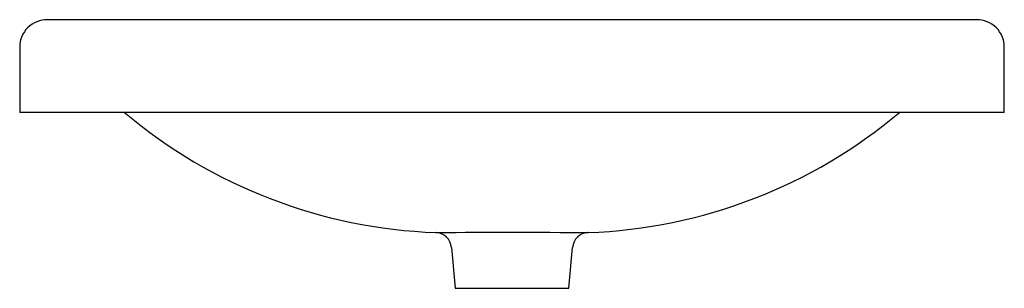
# Model space of a CAD drawing. Header units: millimetres. Extents: x 3805.902 to 3806.507, y 1723.588 to 1723.753.
import ezdxf

# ---------------------------------------------------------------- set-up
doc = ezdxf.new("R2010")
doc.units = ezdxf.units.MM
doc.layers.add('SANINDUSA', color=3, linetype='Continuous')

msp = doc.modelspace()

# ---------------------------------------------------------------- linework, layer by layer
at = {"layer": 'SANINDUSA'}
for p, q in [((3805.90151, 1723.73641), (3805.90151, 1723.69622)), ((3806.50651, 1723.69622), (3806.50651, 1723.73641)), ((3806.07651, 1723.69622), (3805.90151, 1723.69622)), ((3806.33151, 1723.69622), (3806.07651, 1723.69622)), ((3806.50651, 1723.69622), (3806.33151, 1723.69622)), ((3806.16681, 1723.61332), (3806.16901, 1723.58822)), ((3806.23901, 1723.58822), (3806.2412, 1723.61331)), ((3806.16901, 1723.58822), (3806.20401, 1723.58822)), ((3806.20401, 1723.58822), (3806.23901, 1723.58822))]:
    msp.add_line(p, q, dxfattribs=at)
at = {"layer": 'SANINDUSA', "flags": 128}
for points in [[(3806.07651, 1723.75322), (3806.06657, 1723.75322), (3806.05718, 1723.75322), (3806.04829, 1723.75322), (3806.0399, 1723.75322), (3806.0295, 1723.75322), (3806.01999, 1723.75322), (3806.01135, 1723.75322), (3806.0021, 1723.75322), (3805.9936, 1723.75322), (3805.98556, 1723.75322), (3805.978, 1723.75322), (3805.97092, 1723.75322), (3805.96538, 1723.75322), (3805.96018, 1723.75322), (3805.95531, 1723.75322), (3805.95043, 1723.75322), (3805.94523, 1723.75322), (3805.93989, 1723.75322), (3805.93592, 1723.75322), (3805.93208, 1723.75322), (3805.92848, 1723.75322), (3805.92524, 1723.75322), (3805.92248, 1723.75322), (3805.92034, 1723.75322), (3805.91897, 1723.75322), (3805.91853, 1723.75322)], [(3806.33151, 1723.75322), (3806.31445, 1723.75322), (3806.29853, 1723.75322), (3806.28374, 1723.75322), (3806.27009, 1723.75322), (3806.25757, 1723.75322), (3806.24611, 1723.75322), (3806.23574, 1723.75322), (3806.2272, 1723.75322), (3806.21961, 1723.75322), (3806.21274, 1723.75322), (3806.20608, 1723.75322), (3806.1996, 1723.75322), (3806.19327, 1723.75322), (3806.1795, 1723.75322), (3806.1663, 1723.75322), (3806.15313, 1723.75322), (3806.14914, 1723.75322), (3806.1445, 1723.75322), (3806.13901, 1723.75322), (3806.13267, 1723.75322), (3806.12545, 1723.75322), (3806.11523, 1723.75322), (3806.10367, 1723.75322), (3806.09077, 1723.75322), (3806.07651, 1723.75322)], [(3806.48948, 1723.75322), (3806.48915, 1723.75322), (3806.48812, 1723.75322), (3806.48657, 1723.75322), (3806.48467, 1723.75322), (3806.48254, 1723.75322), (3806.48032, 1723.75322), (3806.47812, 1723.75322), (3806.47602, 1723.75322), (3806.47411, 1723.75322), (3806.47239, 1723.75322), (3806.46778, 1723.75322), (3806.46267, 1723.75322), (3806.45703, 1723.75322), (3806.45066, 1723.75322), (3806.44596, 1723.75322), (3806.44089, 1723.75322), (3806.43543, 1723.75322), (3806.42939, 1723.75322), (3806.42219, 1723.75322), (3806.41368, 1723.75322), (3806.4064, 1723.75322), (3806.39829, 1723.75322), (3806.38934, 1723.75322), (3806.37952, 1723.75322), (3806.37104, 1723.75322), (3806.36199, 1723.75322), (3806.3524, 1723.75322), (3806.34225, 1723.75322), (3806.33151, 1723.75322)], [(3806.15722, 1723.62244), (3806.15734, 1723.62244), (3806.15854, 1723.62246), (3806.1611, 1723.62248), (3806.16479, 1723.62251), (3806.16972, 1723.62256), (3806.17545, 1723.62261), (3806.18216, 1723.62267), (3806.18927, 1723.62271), (3806.19699, 1723.62273), (3806.20467, 1723.62274), (3806.21255, 1723.62273), (3806.22001, 1723.6227), (3806.22724, 1723.62266), (3806.23363, 1723.6226), (3806.23937, 1723.62255), (3806.24396, 1723.62251), (3806.24753, 1723.62248), (3806.24978, 1723.62245), (3806.25044, 1723.62245), (3806.25076, 1723.62244), (3806.25068, 1723.62244)]]:
    msp.add_lwpolyline(points, dxfattribs=at)
at = {"layer": 'SANINDUSA'}
for centre, radius, start, end in [((3805.91832, 1723.73641), 0.01682, 89.34962, 180), ((3806.48969, 1723.73641), 0.01682, 0, 90.65038), ((3806.16874, 1723.93739), 0.31513, 229.93324, 267.90554), ((3806.23925, 1723.93739), 0.31514, 272.0797, 310.06761), ((3806.15685, 1723.61245), 0.01, 5, 87.86596), ((3806.25114, 1723.61251), 0.00994, 92.64819, 175.33097)]:
    msp.add_arc(centre, radius, start, end, dxfattribs=at)

doc.saveas('drawing.dxf')
